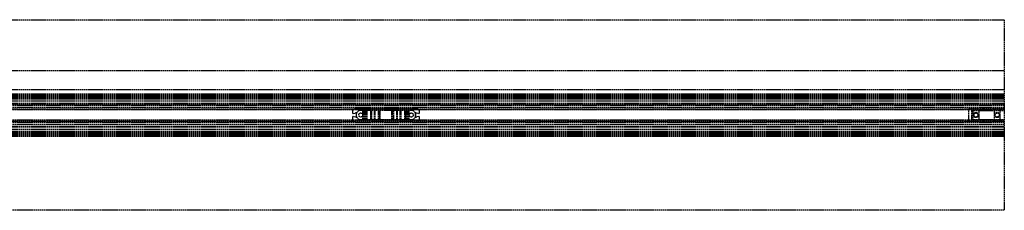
# Model space of a CAD drawing. Header units: millimetres. Extents: x 0 to 2050, y -94 to 94.
# Tile 2 of 2: x 1077 to 2050, y -94 to 94. Entities that reach past the tile are written whole.
import ezdxf

# ---------------------------------------------------------------- set-up
doc = ezdxf.new("R2010")
doc.units = ezdxf.units.MM
doc.header["$LTSCALE"] = 10
doc.linetypes.add('ALLCAD_Strich', pattern=[0.2, 0.15, -0.05])
doc.layers.add('BESCH_KONT_sich_schn_grun_2d', color=10, linetype='Continuous')

msp = doc.modelspace()

# ---------------------------------------------------------------- linework, layer by layer
at = {"layer": 'BESCH_KONT_sich_schn_grun_2d', "linetype": 'ALLCAD_Strich'}
for p, q in [((0, 94), (2050, 94)), ((2050, 94), (2050, -94)), ((0, 44), (2050, 44)), ((0, 25), (2050, 25)), ((0, 21), (2050, 21)), ((0, 19.5), (2050, 19.5)), ((0, 18.5), (2050, 18.5)), ((0, 18), (2050, 18)), ((0, 17), (2050, 17)), ((0, 16), (2050, 16)), ((0, 14), (2050, 14)), ((0, 11.65), (2050, 11.65)), ((0, 11), (2050, 11)), ((80, 16.38), (2050, 16.38)), ((2050, 7.5), (0, 7.5)), ((0, 6), (2050, 6)), ((2050, 5), (0, 5)), ((2050, 9.5), (80, 9.5)), ((1406, 4), (1406, 2.12)), ((1406.6, 1.63), (1409.14, 2.17)), ((1470, 6), (1408, 6)), ((1409.5, 1.88), (1409.5, -1.88)), ((1409.98, -2.02), (1409.98, 2.01)), ((1464, 4.5), (1414, 4.5)), ((1416.01, -4.5), (1416.01, 4.5)), ((1417.01, -4.5), (1417.01, 4.5)), ((1418.16, -4.5), (1418.16, 4.5)), ((1419.16, -4.5), (1419.16, 4.5)), ((1419.8, -4.5), (1419.8, 4.5)), ((1419.84, -4.5), (1419.84, 4.5)), ((1420.43, -4.5), (1420.43, 4.5)), ((1423.96, 4.5), (1423.96, -4.5)), ((1424, -4.5), (1424, 4.5)), ((1424, 0.01), (1424, 4.5)), ((1424, 0.01), (1424.01, 0.01)), ((1424, 0.01), (1424.01, 0.01)), ((1424, 0), (1424, 0.01)), ((1424, 0.01), (1424.01, 0.01)), ((1424, 0), (1424.01, 0)), ((1424, -0.01), (1424, 0)), ((1424, 0), (1424.01, 0)), ((1424, 0), (1424.01, 0)), ((1424, 0), (1424.01, 0)), ((1424, 0), (1424.01, 0)), ((1424, 0), (1424.01, 0)), ((1424.01, 0), (1424.01, 0.01)), ((1424.01, 0.01), (1424.01, 0.01)), ((1424.01, 0), (1424.01, 0)), ((1424.01, 0), (1424.01, 0)), ((1425, -4.5), (1425, 4.5)), ((1427.61, -4.5), (1427.61, 4.5)), ((1428.29, -4.5), (1428.29, 4.5)), ((1431.69, -4.5), (1431.69, 4.5)), ((1432.62, 4.5), (1432.62, -4.5)), ((1432.8, -4.5), (1432.8, 4.5)), ((1432.8, -4.5), (1432.8, 4.5)), ((1433.3, -4.5), (1433.3, 4.5)), ((1444.7, -4.5), (1444.7, 4.5)), ((1445.2, -4.5), (1445.2, 4.5)), ((1445.2, -4.5), (1445.2, 4.5)), ((1445.38, -4.5), (1445.38, 4.5)), ((1446.31, 4.5), (1446.31, -4.5)), ((1449.71, -4.5), (1449.71, 4.5)), ((1450.39, -4.5), (1450.39, 4.5)), ((1453, -4.5), (1453, 4.5)), ((1454, -4.5), (1454, 4.5)), ((1454, -4.5), (1454, 4.5)), ((1454.04, -4.5), (1454.04, 4.5)), ((1457.57, -4.5), (1457.57, 4.5)), ((1458.16, 4.5), (1458.16, -4.5)), ((1458.2, -4.5), (1458.2, 4.5)), ((1458.84, -4.5), (1458.84, 4.5)), ((1459.84, -4.5), (1459.84, 4.5)), ((1460.99, -4.5), (1460.99, 4.5)), ((1461.99, -4.5), (1461.99, 4.5)), ((1468.02, -2.02), (1468.02, 2.01)), ((1468.5, -1.88), (1468.5, 1.88)), ((1468.86, 2.17), (1471.4, 1.63)), ((1472, 2.12), (1472, 4)), ((2015, -7), (2015, 7)), ((2050, 7), (2015, 7)), ((2017.5, 4.5), (2017.5, -4.5)), ((2017.5, 4.5), (2050, 4.5)), ((2019, 6), (2025, 6)), ((2019, 6), (2019, -6)), ((2025, -6), (2025, 6)), ((2030, 4.5), (2030, 7)), ((2040, 6), (2046, 6)), ((2040, 6), (2040, -6)), ((2046, -6), (2046, 6)), ((2050, -5), (0, -5)), ((0, -6), (2050, -6)), ((2050, -7.5), (0, -7.5)), ((2050, -9.5), (80, -9.5)), ((1406, -2.12), (1406, -4)), ((1409.14, -2.17), (1406.6, -1.63)), ((1408, -6), (1470, -6)), ((1414, -4.5), (1464, -4.5)), ((1424, 0), (1424.01, 0)), ((1424, 0), (1424.01, 0)), ((1424, 0), (1424.01, 0)), ((1424, 0), (1424.01, 0)), ((1424, 0), (1424.01, 0)), ((1424, -0.01), (1424.01, -0.01)), ((1424, -4.5), (1424, -0.01)), ((1424, -0.01), (1424.01, -0.01)), ((1424, -0.01), (1424.01, -0.01)), ((1424, -0.01), (1424.01, -0.01)), ((1424, -0.01), (1424.01, -0.01)), ((1424, -0.01), (1424.01, -0.01)), ((1424, -0.01), (1424.01, -0.01)), ((1424, -0.01), (1424.01, -0.01)), ((1424, -0.01), (1424, -0.01)), ((1424, -0.01), (1424.01, -0.01)), ((1424.01, 0), (1424.01, 0)), ((1424.01, -0.01), (1424.01, 0)), ((1424.01, -0.01), (1424.01, -0.01)), ((1424.01, -0.01), (1424.01, -0.01)), ((1424.01, -0.01), (1424.01, -0.01)), ((1471.4, -1.63), (1468.86, -2.17)), ((1472, -4), (1472, -2.12)), ((2050, -7), (2015, -7)), ((2017.5, -4.5), (2049.98, -4.5)), ((2019, -6), (2025, -6)), ((2030, -7), (2030, -4.5)), ((2040, -6), (2046, -6)), ((2049.98, -4.49), (2049.98, -4.5)), ((2049.98, -4.49), (2049.98, -4.49)), ((2049.98, -4.5), (2049.98, -4.49)), ((2049.98, -4.5), (2049.98, -4.49)), ((2049.98, -4.5), (2049.98, -4.49)), ((2049.98, -4.5), (2049.98, -4.49)), ((2049.98, -4.49), (2049.98, -4.49)), ((2049.98, -4.49), (2049.99, -4.49)), ((2049.98, -4.5), (2049.98, -4.49)), ((2049.98, -4.5), (2049.98, -4.49)), ((2049.98, -4.5), (2050, -4.5)), ((2049.98, -4.5), (2049.98, -4.5)), ((2049.98, -4.5), (2049.98, -4.5)), ((2049.98, -4.5), (2049.98, -4.5)), ((2049.99, -4.49), (2049.99, -4.5)), ((2049.99, -4.5), (2049.99, -4.49)), ((2049.99, -4.5), (2049.99, -4.49)), ((2049.99, -4.49), (2049.99, -4.49)), ((2049.99, -4.49), (2049.99, -4.49)), ((2049.99, -4.5), (2049.99, -4.49)), ((2049.99, -4.5), (2049.99, -4.49)), ((2049.99, -4.5), (2049.99, -4.49)), ((2049.99, -4.5), (2049.99, -4.49)), ((2049.99, -4.5), (2049.99, -4.49)), ((2050, -4.49), (2049.99, -4.49)), ((2049.99, -4.5), (2049.99, -4.49)), ((2050, -4.5), (2050, -4.49)), ((2050, -4.5), (2050, -4.49)), ((2050, -4.5), (2050, -4.49)), ((2050, -4.49), (2050, -4.49)), ((2050, -4.49), (2050, -4.49)), ((2050, -4.5), (2050, -4.49)), ((2050, -4.5), (2050, -4.49)), ((2050, -4.49), (2050, -4.5)), ((2050, -4.5), (2050, -4.5)), ((2050, -4.5), (2050, -4.5)), ((2050, -4.5), (2050, -4.5)), ((2050, -4.5), (2050, -4.5)), ((0, -11), (2050, -11)), ((0, -11.65), (2050, -11.65)), ((0, -14), (2050, -14)), ((0, -16), (2050, -16)), ((0, -17), (2050, -17)), ((0, -18), (2050, -18)), ((0, -18.5), (2050, -18.5)), ((80, -16.37), (2050, -16.37)), ((0, -19.5), (2050, -19.5)), ((0, -21), (2050, -21)), ((2050, -94), (0, -94))]:
    msp.add_line(p, q, dxfattribs=at)
for centre, radius in [((1414, 0), 2), ((1464, 0), 2), ((2022, 0), 2.5), ((2022, 0), 2), ((2022, 0), 2), ((2043, 0), 2.5), ((2043, 0), 2), ((2043, 0), 2)]:
    msp.add_circle(centre, radius, dxfattribs=at)
for centre, radius, start, end in [((1408, 4), 2, 90, 180), ((1406.5, 2.12), 0.5, 180, 282.09476), ((1409.2, 1.88), 0.3, 0, 102.09476), ((1414, 0), 4.5, 90, 180), ((1464, 0), 4.5, 0, 90), ((1468.8, 1.88), 0.3, 77.90524, 180), ((1470, 4), 2, 0, 90), ((1471.5, 2.12), 0.5, 257.90524, 0), ((1406.5, -2.12), 0.5, 77.90524, 180), ((1408, -4), 2, 180, 270), ((1409.2, -1.88), 0.3, 257.90524, 0), ((1414, 0), 4.5, 180, 270), ((1464, 0), 4.5, 270, 0), ((1468.8, -1.88), 0.3, 180, 282.09476), ((1470, -4), 2, 270, 0), ((1471.5, -2.12), 0.5, 0, 102.09476)]:
    msp.add_arc(centre, radius, start, end, dxfattribs=at)

doc.saveas('drawing.dxf')
